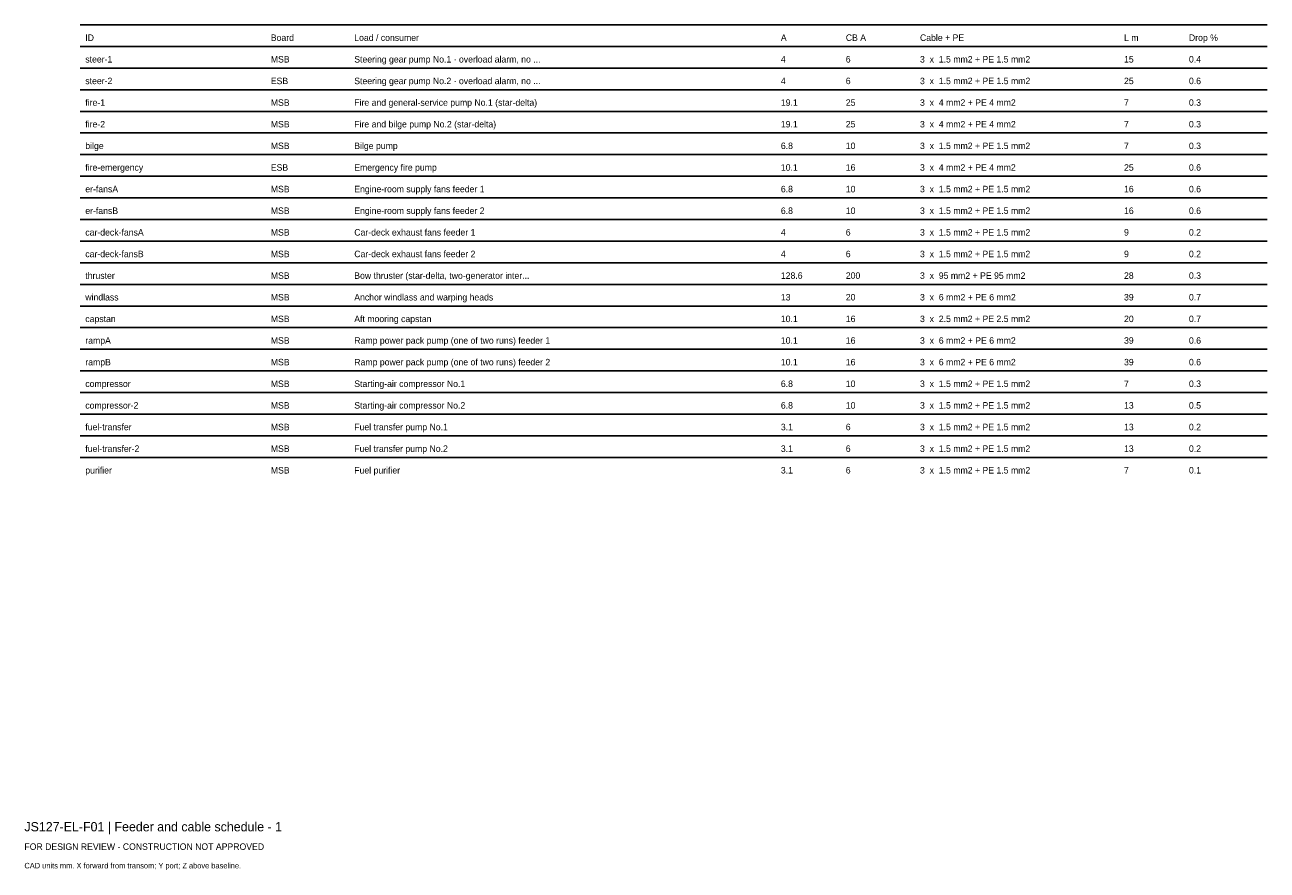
# Model space of a CAD drawing. Header units: millimetres. Extents: x 0 to 402, y -25 to 249.
import ezdxf

# ---------------------------------------------------------------- set-up
doc = ezdxf.new("R2010")
doc.units = ezdxf.units.MM
doc.layers.add('ANNOTATION', color=7, linetype='Continuous')
doc.layers.add('GEOMETRY', color=7, linetype='Continuous')

msp = doc.modelspace()

# ---------------------------------------------------------------- linework, layer by layer
at = {"layer": 'GEOMETRY'}
for p, q in [((18, 249), (402, 249)), ((18, 242), (402, 242)), ((18, 235), (402, 235)), ((18, 228), (402, 228)), ((18, 221), (402, 221)), ((18, 214), (402, 214)), ((18, 207), (402, 207)), ((18, 200), (402, 200)), ((18, 193), (402, 193)), ((18, 186), (402, 186)), ((18, 179), (402, 179)), ((18, 172), (402, 172)), ((18, 165), (402, 165)), ((18, 158), (402, 158)), ((18, 151), (402, 151)), ((18, 144), (402, 144)), ((18, 137), (402, 137)), ((18, 130), (402, 130)), ((18, 123), (402, 123)), ((18, 116), (402, 116)), ((18, 109), (402, 109))]:
    msp.add_line(p, q, dxfattribs=at)

# ---------------------------------------------------------------- texts
at = {"layer": 'ANNOTATION'}
for s, height, p in [('ID', 2.1, (19.7, 243.8)), ('Board', 2.1, (79.7, 243.8)), ('Load / consumer', 2.1, (106.7, 243.8)), ('A', 2.1, (244.7, 243.8)), ('CB A', 2.1, (265.7, 243.8)), ('Cable + PE', 2.1, (289.7, 243.8)), ('L m', 2.1, (355.7, 243.8)), ('Drop %', 2.1, (376.7, 243.8)), ('steer-1', 2.1, (19.7, 236.8)), ('MSB', 2.1, (79.7, 236.8)), ('Steering gear pump No.1 · overload alarm, no ...', 2.1, (106.7, 236.8)), ('4', 2.1, (244.7, 236.8)), ('6', 2.1, (265.7, 236.8)), ('3  x  1.5 mm2 + PE 1.5 mm2', 2.1, (289.7, 236.8)), ('15', 2.1, (355.7, 236.8)), ('0.4', 2.1, (376.7, 236.8)), ('steer-2', 2.1, (19.7, 229.8)), ('ESB', 2.1, (79.7, 229.8)), ('Steering gear pump No.2 · overload alarm, no ...', 2.1, (106.7, 229.8)), ('4', 2.1, (244.7, 229.8)), ('6', 2.1, (265.7, 229.8)), ('3  x  1.5 mm2 + PE 1.5 mm2', 2.1, (289.7, 229.8)), ('25', 2.1, (355.7, 229.8)), ('0.6', 2.1, (376.7, 229.8)), ('fire-1', 2.1, (19.7, 222.8)), ('Fire and general-service pump No.1 (star-delta)', 2.1, (106.7, 222.8)), ('MSB', 2.1, (79.7, 222.8)), ('19.1', 2.1, (244.7, 222.8)), ('25', 2.1, (265.7, 222.8)), ('3  x  4 mm2 + PE 4 mm2', 2.1, (289.7, 222.8)), ('7', 2.1, (355.7, 222.8)), ('0.3', 2.1, (376.7, 222.8)), ('fire-2', 2.1, (19.7, 215.8)), ('MSB', 2.1, (79.7, 215.8)), ('Fire and bilge pump No.2 (star-delta)', 2.1, (106.7, 215.8)), ('19.1', 2.1, (244.7, 215.8)), ('25', 2.1, (265.7, 215.8)), ('3  x  4 mm2 + PE 4 mm2', 2.1, (289.7, 215.8)), ('7', 2.1, (355.7, 215.8)), ('0.3', 2.1, (376.7, 215.8)), ('bilge', 2.1, (19.7, 208.8)), ('MSB', 2.1, (79.7, 208.8)), ('Bilge pump', 2.1, (106.7, 208.8)), ('6.8', 2.1, (244.7, 208.8)), ('10', 2.1, (265.7, 208.8)), ('3  x  1.5 mm2 + PE 1.5 mm2', 2.1, (289.7, 208.8)), ('7', 2.1, (355.7, 208.8)), ('0.3', 2.1, (376.7, 208.8)), ('fire-emergency', 2.1, (19.7, 201.8)), ('ESB', 2.1, (79.7, 201.8)), ('Emergency fire pump', 2.1, (106.7, 201.8)), ('10.1', 2.1, (244.7, 201.8)), ('16', 2.1, (265.7, 201.8)), ('3  x  4 mm2 + PE 4 mm2', 2.1, (289.7, 201.8)), ('25', 2.1, (355.7, 201.8)), ('0.6', 2.1, (376.7, 201.8)), ('er-fansA', 2.1, (19.7, 194.8)), ('MSB', 2.1, (79.7, 194.8)), ('Engine-room supply fans feeder 1', 2.1, (106.7, 194.8)), ('6.8', 2.1, (244.7, 194.8)), ('10', 2.1, (265.7, 194.8)), ('3  x  1.5 mm2 + PE 1.5 mm2', 2.1, (289.7, 194.8)), ('16', 2.1, (355.7, 194.8)), ('0.6', 2.1, (376.7, 194.8)), ('er-fansB', 2.1, (19.7, 187.8)), ('MSB', 2.1, (79.7, 187.8)), ('Engine-room supply fans feeder 2', 2.1, (106.7, 187.8)), ('6.8', 2.1, (244.7, 187.8)), ('10', 2.1, (265.7, 187.8)), ('3  x  1.5 mm2 + PE 1.5 mm2', 2.1, (289.7, 187.8)), ('16', 2.1, (355.7, 187.8)), ('0.6', 2.1, (376.7, 187.8)), ('car-deck-fansA', 2.1, (19.7, 180.8)), ('MSB', 2.1, (79.7, 180.8)), ('Car-deck exhaust fans feeder 1', 2.1, (106.7, 180.8)), ('4', 2.1, (244.7, 180.8)), ('6', 2.1, (265.7, 180.8)), ('3  x  1.5 mm2 + PE 1.5 mm2', 2.1, (289.7, 180.8)), ('9', 2.1, (355.7, 180.8)), ('0.2', 2.1, (376.7, 180.8)), ('car-deck-fansB', 2.1, (19.7, 173.8)), ('MSB', 2.1, (79.7, 173.8)), ('Car-deck exhaust fans feeder 2', 2.1, (106.7, 173.8)), ('4', 2.1, (244.7, 173.8)), ('6', 2.1, (265.7, 173.8)), ('3  x  1.5 mm2 + PE 1.5 mm2', 2.1, (289.7, 173.8)), ('9', 2.1, (355.7, 173.8)), ('0.2', 2.1, (376.7, 173.8)), ('thruster', 2.1, (19.7, 166.8)), ('MSB', 2.1, (79.7, 166.8)), ('Bow thruster (star-delta, two-generator inter...', 2.1, (106.7, 166.8)), ('128.6', 2.1, (244.7, 166.8)), ('200', 2.1, (265.7, 166.8)), ('3  x  95 mm2 + PE 95 mm2', 2.1, (289.7, 166.8)), ('28', 2.1, (355.7, 166.8)), ('0.3', 2.1, (376.7, 166.8)), ('windlass', 2.1, (19.7, 159.8)), ('MSB', 2.1, (79.7, 159.8)), ('Anchor windlass and warping heads', 2.1, (106.7, 159.8)), ('13', 2.1, (244.7, 159.8)), ('20', 2.1, (265.7, 159.8)), ('3  x  6 mm2 + PE 6 mm2', 2.1, (289.7, 159.8)), ('39', 2.1, (355.7, 159.8)), ('0.7', 2.1, (376.7, 159.8)), ('capstan', 2.1, (19.7, 152.8)), ('MSB', 2.1, (79.7, 152.8)), ('Aft mooring capstan', 2.1, (106.7, 152.8)), ('10.1', 2.1, (244.7, 152.8)), ('16', 2.1, (265.7, 152.8)), ('3  x  2.5 mm2 + PE 2.5 mm2', 2.1, (289.7, 152.8)), ('20', 2.1, (355.7, 152.8)), ('0.7', 2.1, (376.7, 152.8)), ('rampA', 2.1, (19.7, 145.8)), ('MSB', 2.1, (79.7, 145.8)), ('Ramp power pack pump (one of two runs) feeder 1', 2.1, (106.7, 145.8)), ('10.1', 2.1, (244.7, 145.8)), ('16', 2.1, (265.7, 145.8)), ('3  x  6 mm2 + PE 6 mm2', 2.1, (289.7, 145.8)), ('39', 2.1, (355.7, 145.8)), ('0.6', 2.1, (376.7, 145.8)), ('rampB', 2.1, (19.7, 138.8)), ('MSB', 2.1, (79.7, 138.8)), ('Ramp power pack pump (one of two runs) feeder 2', 2.1, (106.7, 138.8)), ('10.1', 2.1, (244.7, 138.8)), ('16', 2.1, (265.7, 138.8)), ('3  x  6 mm2 + PE 6 mm2', 2.1, (289.7, 138.8)), ('39', 2.1, (355.7, 138.8)), ('0.6', 2.1, (376.7, 138.8)), ('compressor', 2.1, (19.7, 131.8)), ('MSB', 2.1, (79.7, 131.8)), ('Starting-air compressor No.1', 2.1, (106.7, 131.8)), ('6.8', 2.1, (244.7, 131.8)), ('10', 2.1, (265.7, 131.8)), ('3  x  1.5 mm2 + PE 1.5 mm2', 2.1, (289.7, 131.8)), ('7', 2.1, (355.7, 131.8)), ('0.3', 2.1, (376.7, 131.8)), ('compressor-2', 2.1, (19.7, 124.8)), ('MSB', 2.1, (79.7, 124.8)), ('Starting-air compressor No.2', 2.1, (106.7, 124.8)), ('6.8', 2.1, (244.7, 124.8)), ('10', 2.1, (265.7, 124.8)), ('3  x  1.5 mm2 + PE 1.5 mm2', 2.1, (289.7, 124.8)), ('13', 2.1, (355.7, 124.8)), ('0.5', 2.1, (376.7, 124.8)), ('fuel-transfer', 2.1, (19.7, 117.8)), ('MSB', 2.1, (79.7, 117.8)), ('Fuel transfer pump No.1', 2.1, (106.7, 117.8)), ('3.1', 2.1, (244.7, 117.8)), ('6', 2.1, (265.7, 117.8)), ('3  x  1.5 mm2 + PE 1.5 mm2', 2.1, (289.7, 117.8)), ('13', 2.1, (355.7, 117.8)), ('0.2', 2.1, (376.7, 117.8)), ('fuel-transfer-2', 2.1, (19.7, 110.8)), ('MSB', 2.1, (79.7, 110.8)), ('Fuel transfer pump No.2', 2.1, (106.7, 110.8)), ('3.1', 2.1, (244.7, 110.8)), ('6', 2.1, (265.7, 110.8)), ('3  x  1.5 mm2 + PE 1.5 mm2', 2.1, (289.7, 110.8)), ('13', 2.1, (355.7, 110.8)), ('0.2', 2.1, (376.7, 110.8)), ('purifier', 2.1, (19.7, 103.8)), ('MSB', 2.1, (79.7, 103.8)), ('Fuel purifier', 2.1, (106.7, 103.8)), ('3.1', 2.1, (244.7, 103.8)), ('6', 2.1, (265.7, 103.8)), ('3  x  1.5 mm2 + PE 1.5 mm2', 2.1, (289.7, 103.8)), ('7', 2.1, (355.7, 103.8)), ('0.1', 2.1, (376.7, 103.8)), ('JS127-EL-F01 | Feeder and cable schedule - 1', 3, (0, -12)), ('FOR DESIGN REVIEW - CONSTRUCTION NOT APPROVED', 2.1, (0, -18)), ('CAD units mm. X forward from transom; Y port; Z above baseline.', 1.8, (0, -24))]:
    msp.add_text(s, height=height, dxfattribs=at).set_placement(p)

doc.saveas('drawing.dxf')
